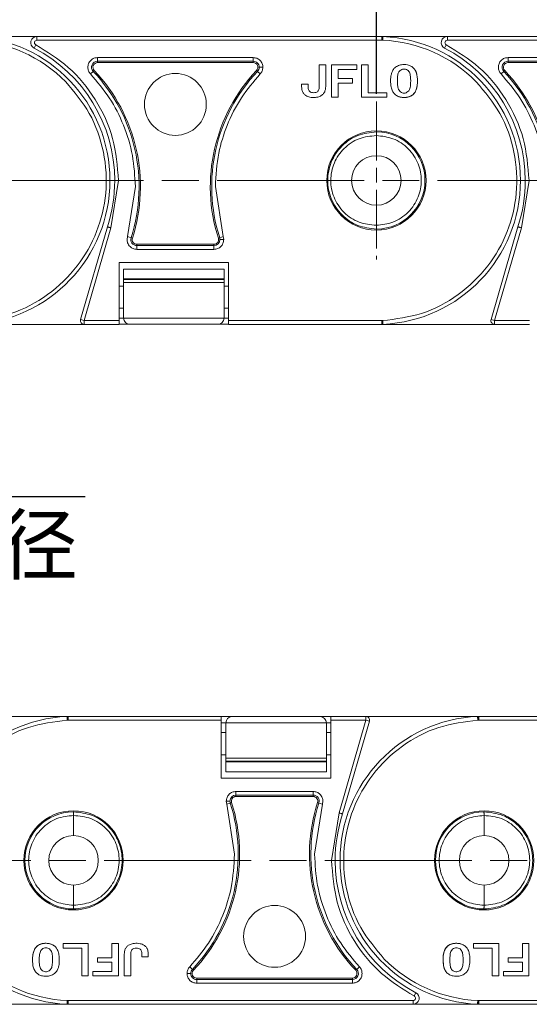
# Model space of a CAD drawing. Header units: millimetres. Extents: x 2978 to 3606, y -417 to 23.
# Tile 5 of 28: x 3209 to 3250, y -225 to -145. Entities that reach past the tile are written whole.
import ezdxf

# ---------------------------------------------------------------- set-up
doc = ezdxf.new("R2010")
doc.units = ezdxf.units.MM
doc.linetypes.add('ACAD_ISO08W100', pattern=[36, 24, -3, 6, -3])
doc.linetypes.add('CENTER', pattern=[0.6, 0.375, -0.075, 0.075, -0.075])
doc.layers.add('中心线', color=1, linetype='CENTER', lineweight=25)
doc.styles.add('18', font='仿宋_GB2312.ttf', dxfattribs={"height": 20})
doc.styles.get("Standard").update_dxf_attribs({"font": '仿宋_GB2312.ttf', "width": 0.8})
doc.dimstyles.new('ISO-10', dxfattribs={"dimtxt": 4, "dimasz": 2.5, "dimexe": 2, "dimexo": 0.625, "dimgap": 1.5, "dimtad": 1, "dimtoh": 1, "dimdsep": 46, "dimtxsty": 'Standard', "dimcen": 2.5, "dimadec": 0, "dimazin": 0, "dimtfac": 1, "dimtmove": 0, "dimatfit": 3, "dimfxl": 0, "dimarcsym": 0})
doc.dimstyles.new('副本 ISO-25.1', dxfattribs={"dimtxt": 6, "dimasz": 5, "dimexe": 3.5, "dimexo": 0.625, "dimgap": 1.5, "dimtad": 1, "dimdsep": 46, "dimtxsty": 'Standard', "dimcen": 2.5, "dimadec": 0, "dimazin": 0, "dimtfac": 1, "dimtmove": 0, "dimatfit": 3, "dimfxl": 0, "dimarcsym": 0})

# ---------------------------------------------------------------- blocks, each defined once
blk = doc.blocks.new('*D201')
at = {"color": 0, "lineweight": -2}
for p, q in [((3237.815, -150.794), (3237.815, -127.597)), ((3271.315, -150.794), (3271.315, -127.597)), ((3242.815, -131.097), (3266.315, -131.097))]:
    blk.add_line(p, q, dxfattribs=at)
at = {"color": 0, "lineweight": 9}
for points in [[(3242.815, -130.263), (3242.815, -131.93), (3237.815, -131.097)], [(3266.315, -130.263), (3266.315, -131.93), (3271.315, -131.097)]]:
    blk.add_solid(points, dxfattribs=at)
at = {"layer": 'Defpoints', "color": 0, "lineweight": 9}
for p in [(3271.315, -131.097), (3237.815, -151.419), (3271.315, -151.419)]:
    blk.add_point(p, dxfattribs=at)
at = {"color": 0, "lineweight": 9, "insert": (3254.565, -126.597), "char_height": 6, "attachment_point": 5}
blk.add_mtext('33.5', dxfattribs=at)

msp = doc.modelspace()

# ---------------------------------------------------------------- linework, layer by layer
at = {"color": 7, "linetype": 'Continuous', "lineweight": 15}
for p, q in [((3210.112, -146.11), (3204.754, -146.11)), ((3210.112, -146.11), (3210.112, -146.413)), ((3238.254, -146.11), (3210.112, -146.11)), ((3243.612, -146.11), (3238.254, -146.11)), ((3238.259, -146.131), (3238.254, -146.11)), ((3238.259, -146.413), (3238.259, -146.131)), ((3238.271, -146.11), (3238.347, -146.113)), ((3243.612, -146.11), (3243.612, -146.413)), ((3271.754, -146.11), (3243.612, -146.11)), ((3209.882, -147.058), (3210.021, -146.789)), ((3210.112, -146.413), (3238.259, -146.413)), ((3238.259, -146.413), (3238.333, -146.413)), ((3243.382, -147.058), (3243.521, -146.789)), ((3243.612, -146.413), (3271.759, -146.413)), ((3215.065, -147.831), (3227.761, -147.831)), ((3215.065, -147.831), (3215.065, -148.133)), ((3227.761, -147.831), (3227.761, -148.133)), ((3248.565, -147.831), (3261.261, -147.831)), ((3248.565, -147.831), (3248.565, -148.133)), ((3215.065, -148.133), (3227.761, -148.133)), ((3215.065, -148.133), (3215.065, -148.245)), ((3215.065, -148.245), (3227.761, -148.245)), ((3227.761, -148.245), (3227.761, -148.133)), ((3233.678, -148.434), (3233.147, -148.434)), ((3234.156, -148.434), (3234.156, -151.06)), ((3236.23, -148.434), (3234.156, -148.434)), ((3236.23, -148.434), (3236.23, -148.794)), ((3236.614, -148.434), (3236.614, -151.06)), ((3237.146, -148.434), (3236.614, -148.434)), ((3237.146, -150.7), (3237.146, -148.434)), ((3248.565, -148.133), (3261.261, -148.133)), ((3248.565, -148.133), (3248.565, -148.245)), ((3248.565, -148.245), (3261.261, -148.245)), ((3214.489, -149.168), (3214.709, -148.96)), ((3214.79, -148.883), (3214.709, -148.96)), ((3228.117, -148.96), (3228.036, -148.883)), ((3228.337, -149.168), (3228.117, -148.96)), ((3236.23, -148.794), (3234.688, -148.794)), ((3234.688, -148.794), (3234.688, -149.552)), ((3247.989, -149.168), (3248.209, -148.96)), ((3248.29, -148.883), (3248.209, -148.96)), ((3232.249, -149.999), (3231.717, -149.999)), ((3234.688, -149.552), (3235.854, -149.552)), ((3234.688, -151.06), (3234.688, -149.912)), ((3234.688, -149.912), (3235.854, -149.912)), ((3235.854, -149.552), (3235.854, -149.912)), ((3234.156, -151.06), (3234.688, -151.06)), ((3236.614, -151.06), (3238.669, -151.06)), ((3238.669, -150.7), (3237.146, -150.7)), ((3238.669, -151.06), (3238.669, -150.7)), ((3237.847, -153.893), (3237.815, -153.893)), ((3237.815, -154.196), (3237.815, -155.839)), ((3216.77, -157.86), (3216.151, -161.737)), ((3250.27, -157.86), (3249.651, -161.737)), ((3217.509, -162.449), (3218.148, -158.363)), ((3224.677, -158.363), (3225.317, -162.449)), ((3237.815, -159.88), (3237.815, -161.523)), ((3215.862, -161.647), (3213.675, -169.222)), ((3216.151, -161.737), (3213.966, -169.306)), ((3237.815, -161.826), (3237.847, -161.826)), ((3249.362, -161.647), (3247.175, -169.222)), ((3249.651, -161.737), (3247.466, -169.306)), ((3217.471, -162.691), (3217.509, -162.449)), ((3217.509, -162.449), (3217.797, -162.541)), ((3217.797, -162.541), (3217.904, -162.576)), ((3218.264, -163.069), (3218.264, -163.181)), ((3224.562, -163.069), (3218.264, -163.069)), ((3224.562, -163.181), (3224.562, -163.069)), ((3224.922, -162.576), (3225.029, -162.541)), ((3225.029, -162.541), (3225.317, -162.449)), ((3225.317, -162.449), (3225.355, -162.691)), ((3224.562, -163.181), (3218.264, -163.181)), ((3218.264, -163.484), (3218.264, -163.181)), ((3224.562, -163.484), (3218.264, -163.484)), ((3224.562, -163.484), (3224.562, -163.181)), ((3216.817, -169.306), (3216.817, -164.558)), ((3216.817, -164.558), (3225.758, -164.558)), ((3225.758, -164.558), (3225.758, -169.306)), ((3225.388, -165.092), (3217.188, -165.092)), ((3217.188, -165.092), (3217.188, -165.891)), ((3225.388, -165.891), (3225.388, -165.092)), ((3217.188, -165.891), (3225.388, -165.891)), ((3217.188, -165.953), (3217.188, -165.891)), ((3225.388, -165.953), (3217.188, -165.953)), ((3217.188, -166.203), (3217.188, -165.953)), ((3217.188, -166.203), (3225.388, -166.203)), ((3217.188, -169.092), (3217.188, -166.203)), ((3225.388, -165.891), (3225.388, -165.953)), ((3225.388, -166.203), (3225.388, -165.953)), ((3225.388, -166.203), (3225.388, -169.092)), ((3217.188, -166.477), (3216.817, -166.477)), ((3225.758, -166.477), (3225.388, -166.477)), ((3216.817, -168.296), (3217.188, -168.296)), ((3225.388, -168.296), (3225.758, -168.296)), ((3213.675, -169.222), (3213.966, -169.306)), ((3213.966, -169.306), (3216.817, -169.306)), ((3213.966, -169.306), (3213.966, -169.609)), ((3217.188, -169.092), (3216.817, -169.092)), ((3216.817, -169.609), (3216.817, -169.306)), ((3225.388, -169.092), (3217.188, -169.092)), ((3225.758, -169.092), (3225.388, -169.092)), ((3225.758, -169.306), (3238.259, -169.306)), ((3225.758, -169.306), (3225.758, -169.609)), ((3238.259, -169.306), (3238.333, -169.306)), ((3238.259, -169.306), (3238.259, -169.588)), ((3247.175, -169.222), (3247.466, -169.306)), ((3247.466, -169.306), (3250.317, -169.306)), ((3247.466, -169.306), (3247.466, -169.609)), ((3204.762, -169.609), (3213.966, -169.609)), ((3213.966, -169.609), (3216.817, -169.609)), ((3216.817, -169.592), (3217.688, -169.592)), ((3217.688, -169.592), (3224.888, -169.592)), ((3224.888, -169.592), (3225.758, -169.592)), ((3225.758, -169.609), (3238.262, -169.609)), ((3238.347, -169.606), (3238.262, -169.609)), ((3238.262, -169.609), (3247.466, -169.609)), ((3247.466, -169.609), (3250.317, -169.609)), ((3212.659, -201.609), (3203.455, -201.609)), ((3212.574, -201.613), (3212.659, -201.609)), ((3225.163, -201.609), (3212.659, -201.609)), ((3212.662, -201.912), (3212.662, -201.63)), ((3225.163, -201.912), (3225.163, -201.609)), ((3226.033, -201.627), (3225.163, -201.627)), ((3233.233, -201.627), (3226.033, -201.627)), ((3234.104, -201.627), (3233.233, -201.627)), ((3236.955, -201.609), (3234.104, -201.609)), ((3234.104, -201.609), (3234.104, -201.912)), ((3236.955, -201.912), (3236.955, -201.609)), ((3246.159, -201.609), (3236.955, -201.609)), ((3246.074, -201.613), (3246.159, -201.609)), ((3258.663, -201.609), (3246.159, -201.609)), ((3246.162, -201.912), (3246.162, -201.63)), ((3212.662, -201.912), (3212.588, -201.912)), ((3225.163, -201.912), (3212.662, -201.912)), ((3225.163, -206.661), (3225.163, -201.912)), ((3225.163, -202.127), (3225.533, -202.127)), ((3225.533, -202.127), (3233.733, -202.127)), ((3225.533, -205.015), (3225.533, -202.127)), ((3233.733, -202.127), (3233.733, -205.015)), ((3233.733, -202.127), (3234.104, -202.127)), ((3234.104, -201.912), (3234.104, -206.661)), ((3236.955, -201.912), (3234.104, -201.912)), ((3234.77, -209.482), (3236.955, -201.912)), ((3235.06, -209.571), (3237.246, -201.996)), ((3237.246, -201.996), (3236.955, -201.912)), ((3246.162, -201.912), (3246.088, -201.912)), ((3258.663, -201.912), (3246.162, -201.912)), ((3225.533, -202.922), (3225.163, -202.922)), ((3234.104, -202.922), (3233.733, -202.922)), ((3225.163, -204.741), (3225.533, -204.741)), ((3233.733, -204.741), (3234.104, -204.741)), ((3233.733, -205.015), (3225.533, -205.015)), ((3225.533, -205.015), (3225.533, -205.265)), ((3225.533, -205.265), (3233.733, -205.265)), ((3225.533, -205.328), (3225.533, -205.265)), ((3233.733, -205.328), (3225.533, -205.328)), ((3225.533, -205.328), (3225.533, -206.127)), ((3233.733, -205.015), (3233.733, -205.265)), ((3233.733, -205.265), (3233.733, -205.328)), ((3233.733, -206.127), (3233.733, -205.328)), ((3225.533, -206.127), (3233.733, -206.127)), ((3234.104, -206.661), (3225.163, -206.661)), ((3226.359, -207.735), (3232.657, -207.735)), ((3226.359, -207.735), (3226.359, -208.037)), ((3226.359, -208.037), (3232.657, -208.037)), ((3226.359, -208.037), (3226.359, -208.149)), ((3226.359, -208.149), (3232.657, -208.149)), ((3232.657, -207.735), (3232.657, -208.037)), ((3232.657, -208.149), (3232.657, -208.037)), ((3225.604, -208.77), (3225.566, -208.527)), ((3225.893, -208.677), (3225.604, -208.77)), ((3226.244, -212.856), (3225.604, -208.77)), ((3225.999, -208.643), (3225.893, -208.677)), ((3233.412, -208.77), (3232.773, -212.856)), ((3233.124, -208.677), (3233.017, -208.643)), ((3233.412, -208.77), (3233.124, -208.677)), ((3233.45, -208.527), (3233.412, -208.77)), ((3213.106, -209.392), (3213.074, -209.392)), ((3213.106, -211.338), (3213.106, -209.695)), ((3234.151, -213.359), (3234.77, -209.482)), ((3246.606, -209.392), (3246.574, -209.392)), ((3246.606, -211.338), (3246.606, -209.695)), ((3213.106, -217.022), (3213.106, -215.379)), ((3246.606, -217.022), (3246.606, -215.379)), ((3213.074, -217.325), (3213.106, -217.326)), ((3246.574, -217.325), (3246.606, -217.326)), ((3212.252, -220.158), (3212.252, -220.519)), ((3214.307, -220.158), (3212.252, -220.158)), ((3214.307, -222.785), (3214.307, -220.158)), ((3216.765, -220.158), (3216.233, -220.158)), ((3216.233, -220.158), (3216.233, -221.306)), ((3216.765, -222.785), (3216.765, -220.158)), ((3245.752, -220.158), (3245.752, -220.519)), ((3247.807, -220.158), (3245.752, -220.158)), ((3247.807, -222.785), (3247.807, -220.158)), ((3250.265, -220.158), (3249.733, -220.158)), ((3249.733, -220.158), (3249.733, -221.306)), ((3250.265, -222.785), (3250.265, -220.158)), ((3212.252, -220.519), (3213.775, -220.519)), ((3213.775, -220.519), (3213.775, -222.785)), ((3245.752, -220.519), (3247.275, -220.519)), ((3247.275, -220.519), (3247.275, -222.785)), ((3215.067, -221.667), (3215.067, -221.306)), ((3216.233, -221.306), (3215.067, -221.306)), ((3216.233, -221.667), (3215.067, -221.667)), ((3216.233, -222.424), (3216.233, -221.667)), ((3218.672, -221.22), (3219.204, -221.22)), ((3248.567, -221.667), (3248.567, -221.306)), ((3249.733, -221.306), (3248.567, -221.306)), ((3249.733, -221.667), (3248.567, -221.667)), ((3249.733, -222.424), (3249.733, -221.667)), ((3214.691, -222.785), (3214.691, -222.424)), ((3214.691, -222.424), (3216.233, -222.424)), ((3222.584, -222.05), (3222.804, -222.258)), ((3222.804, -222.258), (3222.885, -222.335)), ((3236.131, -222.335), (3236.213, -222.258)), ((3236.432, -222.05), (3236.213, -222.258)), ((3248.191, -222.785), (3248.191, -222.424)), ((3248.191, -222.424), (3249.733, -222.424)), ((3213.775, -222.785), (3214.307, -222.785)), ((3214.691, -222.785), (3216.765, -222.785)), ((3217.243, -222.785), (3217.774, -222.785)), ((3223.16, -222.973), (3223.16, -223.085)), ((3235.857, -222.973), (3223.16, -222.973)), ((3223.16, -223.388), (3223.16, -223.085)), ((3235.857, -223.085), (3223.16, -223.085)), ((3235.857, -223.388), (3223.16, -223.388)), ((3235.857, -223.085), (3235.857, -222.973)), ((3235.857, -223.388), (3235.857, -223.085)), ((3247.275, -222.785), (3247.807, -222.785)), ((3248.191, -222.785), (3250.265, -222.785)), ((3241.039, -224.16), (3240.9, -224.43)), ((3212.662, -224.805), (3212.588, -224.805)), ((3212.662, -224.805), (3212.662, -225.087)), ((3240.809, -224.805), (3212.662, -224.805)), ((3240.809, -225.109), (3240.809, -224.805)), ((3246.162, -224.805), (3246.088, -224.805)), ((3246.162, -224.805), (3246.162, -225.087)), ((3274.309, -224.805), (3246.162, -224.805)), ((3207.309, -225.109), (3212.668, -225.109)), ((3212.65, -225.108), (3212.574, -225.105)), ((3212.662, -225.087), (3212.668, -225.109)), ((3212.668, -225.109), (3240.809, -225.109)), ((3240.809, -225.109), (3246.168, -225.109)), ((3246.15, -225.108), (3246.074, -225.105)), ((3246.162, -225.087), (3246.168, -225.109)), ((3246.168, -225.109), (3274.309, -225.109))]:
    msp.add_line(p, q, dxfattribs=at)
for centre, radius in [((3221.413, -151.654), 2.526), ((3237.815, -157.86), 4.05), ((3213.106, -213.359), 4.05), ((3246.606, -213.359), 4.05), ((3229.508, -219.564), 2.526)]:
    msp.add_circle(centre, radius, dxfattribs=at)
for centre, radius, start, end in [((3204.315, -157.86), 11.758, 272.59128, 87.40872), ((3210.112, -146.612), 0.502, 90, 242.73396), ((3238.298, -146.137), 0.039, 138.95346, 171.9603), ((3237.815, -157.86), 11.758, 272.59128, 87.40872), ((3243.612, -146.612), 0.502, 90, 242.73396), ((3204.315, -157.86), 11.458, 44.65735, 87.40885), ((3204.315, -157.86), 12.152, 0, 62.73396), ((3210.112, -146.612), 0.199, 90, 242.73396), ((3237.815, -157.86), 11.458, 44.65735, 87.40885), ((3237.815, -157.86), 12.152, 0, 62.73396), ((3243.612, -146.612), 0.199, 90, 242.73396), ((3215.065, -148.624), 0.49, 90, 223.40902), ((3215.065, -148.624), 0.378, 90, 223.40902), ((3227.761, -148.624), 0.49, 359.99995, 90), ((3227.761, -148.624), 0.378, 316.59098, 90), ((3227.761, -148.624), 0.49, 316.59098, 359.99995), ((3248.565, -148.624), 0.49, 90, 223.40902), ((3248.565, -148.624), 0.378, 90, 223.40902), ((3204.769, -158.363), 13.682, 342.21702, 43.40902), ((3204.769, -158.363), 13.794, 342.21702, 43.40902), ((3238.057, -158.363), 13.794, 136.59098, 197.78298), ((3238.057, -158.363), 13.682, 136.59098, 197.78298), ((3238.269, -158.363), 13.682, 342.21702, 43.40902), ((3238.269, -158.363), 13.794, 342.21702, 43.40902), ((3237.815, -157.86), 3.967, 270.45642, 89.54358), ((3237.815, -157.86), 2.021, 90, 270), ((3237.815, -157.86), 2.021, 270, 90), ((3204.315, -157.86), 12.152, 341.83764, 0), ((3237.815, -157.86), 12.152, 341.83764, 0), ((3218.264, -162.691), 0.49, 162.21702, 270), ((3218.264, -162.691), 0.378, 162.21702, 270), ((3224.562, -162.691), 0.378, 270, 17.78298), ((3224.562, -162.691), 0.49, 270, 359.99999), ((3224.562, -162.691), 0.49, 359.99999, 17.78298), ((3213.966, -169.306), 0.303, 163.89727, 270), ((3217.688, -169.092), 0.5, 180, 270), ((3224.888, -169.092), 0.5, 270, 360), ((3247.466, -169.306), 0.303, 163.89727, 270), ((3213.106, -213.359), 11.758, 92.59128, 267.40872), ((3226.033, -202.127), 0.5, 90, 180), ((3233.233, -202.127), 0.5, 0, 90), ((3246.606, -213.359), 11.758, 92.59128, 267.40872), ((3236.955, -201.912), 0.303, 343.89727, 90), ((3226.359, -208.527), 0.49, 90, 179.99999), ((3226.359, -208.527), 0.378, 90, 197.78298), ((3232.657, -208.527), 0.49, 342.21702, 90), ((3232.657, -208.527), 0.378, 342.21702, 90), ((3212.864, -212.856), 13.682, 316.59098, 17.78298), ((3212.864, -212.856), 13.794, 316.59098, 17.78298), ((3226.359, -208.527), 0.49, 179.99999, 197.78298), ((3246.152, -212.856), 13.794, 162.21702, 223.40902), ((3246.152, -212.856), 13.682, 162.21702, 223.40902), ((3213.106, -213.359), 3.967, 90.45642, 269.54358), ((3246.606, -213.359), 12.152, 161.83764, 180), ((3246.606, -213.359), 3.967, 90.45642, 269.54358), ((3213.106, -213.359), 2.021, 90, 270), ((3213.106, -213.359), 2.021, 270, 90), ((3246.606, -213.359), 2.021, 90, 270), ((3246.606, -213.359), 2.021, 270, 90), ((3246.606, -213.359), 12.152, 180, 242.73396), ((3213.106, -213.359), 11.458, 224.65735, 267.40885), ((3246.606, -213.359), 11.458, 224.65735, 267.40885), ((3223.16, -222.595), 0.49, 136.59098, 179.99995), ((3223.16, -222.595), 0.49, 179.99995, 270), ((3223.16, -222.595), 0.378, 136.59098, 270), ((3235.857, -222.595), 0.49, 270, 43.40902), ((3235.857, -222.595), 0.378, 270, 43.40902), ((3240.809, -224.606), 0.502, 270, 62.73396), ((3240.809, -224.606), 0.199, 270, 62.73396), ((3212.623, -225.082), 0.039, 318.95346, 351.9603), ((3246.123, -225.082), 0.039, 318.95346, 351.9603)]:
    msp.add_arc(centre, radius, start, end, dxfattribs=at)
for points, knots in [([(3238.333, -146.413), (3238.326, -146.384), (3238.311, -146.324), (3238.289, -146.243), (3238.27, -146.173), (3238.263, -146.145), (3238.259, -146.131)], [0, 0, 0, 0, 0.244694, 0.499967, 0.74569, 1, 1, 1, 1]), ([(3238.333, -146.413), (3238.335, -146.375), (3238.338, -146.318), (3238.341, -146.248), (3238.343, -146.2), (3238.345, -146.161), (3238.347, -146.124), (3238.347, -146.117), (3238.347, -146.113)], [0, 0, 0, 0, 0.239412, 0.368304, 0.499941, 0.631586, 0.760503, 1, 1, 1, 1]), ([(3210.021, -146.789), (3210.945, -147.357), (3212.845, -148.524), (3215.006, -151.196), (3216.491, -154.381), (3216.677, -156.706), (3216.77, -157.86)], [0, 0, 0, 0, 0.237855, 0.488911, 0.746343, 1, 1, 1, 1]), ([(3243.521, -146.789), (3244.445, -147.357), (3246.345, -148.524), (3248.506, -151.196), (3249.991, -154.381), (3250.177, -156.706), (3250.27, -157.86)], [0, 0, 0, 0, 0.237855, 0.488911, 0.746343, 1, 1, 1, 1]), ([(3214.272, -148.624), (3214.282, -148.524), (3214.299, -148.37), (3214.398, -148.185), (3214.5, -148.059), (3214.626, -147.957), (3214.811, -147.858), (3214.965, -147.841), (3215.065, -147.831)], [0, 0, 0, 0, 0.239443, 0.369505, 0.5, 0.630063, 0.760557, 1, 1, 1, 1]), ([(3227.761, -147.831), (3227.865, -147.842), (3228.073, -147.866), (3228.338, -148.049), (3228.483, -148.27), (3228.546, -148.469), (3228.552, -148.572), (3228.554, -148.624)], [0, 0, 0, 0, 0.2490071, 0.5005195, 0.7501587, 0.8759204, 1, 1, 1, 1]), ([(3247.772, -148.624), (3247.782, -148.524), (3247.799, -148.37), (3247.898, -148.185), (3248, -148.059), (3248.126, -147.957), (3248.311, -147.858), (3248.465, -147.841), (3248.565, -147.831)], [0, 0, 0, 0, 0.239443, 0.369505, 0.5, 0.630063, 0.760557, 1, 1, 1, 1]), ([(3228.554, -148.624), (3228.513, -148.624), (3228.426, -148.624), (3228.327, -148.624), (3228.266, -148.624), (3228.256, -148.624), (3228.251, -148.624)], [0, 0, 0, 0, 0.270872, 0.562222, 0.789066, 1, 1, 1, 1]), ([(3228.554, -148.624), (3228.544, -148.725), (3228.525, -148.928), (3228.399, -149.088), (3228.337, -149.168)], [0, 0, 0, 0, 0.502524, 1, 1, 1, 1]), ([(3231.717, -149.999), (3231.715, -150.1), (3231.71, -150.303), (3231.76, -150.58), (3231.889, -150.799), (3232.096, -150.962), (3232.419, -151.089), (3232.816, -151.104), (3233.177, -151.025), (3233.425, -150.877), (3233.587, -150.676), (3233.663, -150.443), (3233.682, -150.203), (3233.676, -149.903), (3233.68, -149.313), (3233.679, -148.798), (3233.678, -148.434)], [0, 0, 0, 0, 0.060966, 0.122555, 0.166943, 0.211374, 0.27887, 0.373201, 0.446631, 0.499185, 0.54401, 0.599254, 0.643956, 0.689261, 0.779896, 1, 1, 1, 1]), ([(3233.147, -148.434), (3233.147, -148.535), (3233.148, -149.04), (3233.136, -149.657), (3233.155, -150.224), (3233.126, -150.425), (3233.079, -150.542), (3232.996, -150.626), (3232.862, -150.687), (3232.696, -150.706), (3232.514, -150.689), (3232.422, -150.629), (3232.376, -150.599)], [0, 0, 0, 0, 0.10516, 0.525798, 0.642954, 0.69438, 0.736747, 0.770674, 0.814759, 0.886948, 0.943322, 1, 1, 1, 1]), ([(3240.879, -148.715), (3240.803, -148.647), (3240.65, -148.509), (3240.293, -148.399), (3239.907, -148.391), (3239.52, -148.502), (3239.243, -148.711), (3239.09, -148.979), (3239.017, -149.239), (3238.978, -149.526), (3238.972, -149.86), (3239.009, -150.231), (3239.102, -150.552), (3239.225, -150.711), (3239.272, -150.772)], [0, 0, 0, 0, 0.077118, 0.154064, 0.277592, 0.365915, 0.454804, 0.533143, 0.595307, 0.659002, 0.75277, 0.848192, 0.942337, 1, 1, 1, 1]), ([(3218.148, -158.363), (3218.101, -157.508), (3218.007, -155.797), (3217.248, -153.344), (3216.108, -151.074), (3215.026, -149.801), (3214.489, -149.168)], [0, 0, 0, 0, 0.252852, 0.506156, 0.754853, 1, 1, 1, 1]), ([(3228.337, -149.168), (3227.802, -149.798), (3226.713, -151.079), (3225.604, -153.293), (3224.831, -155.741), (3224.731, -157.443), (3224.677, -158.363)], [0, 0, 0, 0, 0.244254, 0.496621, 0.728157, 1, 1, 1, 1]), ([(3239.272, -150.772), (3239.348, -150.841), (3239.502, -150.979), (3239.857, -151.093), (3240.237, -151.103), (3240.615, -150.999), (3240.885, -150.797), (3241.04, -150.539), (3241.116, -150.285), (3241.161, -149.998), (3241.171, -149.657), (3241.138, -149.276), (3241.051, -148.945), (3240.927, -148.78), (3240.879, -148.715)], [0, 0, 0, 0, 0.077726, 0.155352, 0.276594, 0.36227, 0.448522, 0.525591, 0.586453, 0.64883, 0.745829, 0.844558, 0.939133, 1, 1, 1, 1]), ([(3240.879, -148.715), (3240.933, -148.789), (3241.075, -148.984), (3241.187, -149.551), (3241.182, -150.147), (3240.985, -150.665), (3240.764, -150.904), (3240.452, -151.061), (3240.075, -151.108), (3239.69, -151.058), (3239.418, -150.917), (3239.307, -150.807), (3239.272, -150.772)], [0, 0, 0, 0, 0.068925, 0.181835, 0.429589, 0.512717, 0.596699, 0.671038, 0.773392, 0.880953, 0.962175, 1, 1, 1, 1]), ([(3239.694, -148.945), (3239.671, -148.977), (3239.588, -149.095), (3239.522, -149.488), (3239.52, -149.948), (3239.58, -150.374), (3239.711, -150.575), (3239.846, -150.678), (3240.001, -150.732), (3240.163, -150.732), (3240.327, -150.673), (3240.41, -150.588), (3240.455, -150.541)], [0, 0, 0, 0, 0.047136, 0.170596, 0.457333, 0.600622, 0.668644, 0.736207, 0.798456, 0.860666, 0.924302, 1, 1, 1, 1]), ([(3240.455, -150.541), (3240.478, -150.506), (3240.567, -150.369), (3240.619, -149.961), (3240.62, -149.495), (3240.557, -149.076), (3240.418, -148.894), (3240.281, -148.798), (3240.12, -148.757), (3239.953, -148.771), (3239.806, -148.836), (3239.73, -148.91), (3239.694, -148.945)], [0, 0, 0, 0, 0.049968, 0.193018, 0.475404, 0.617015, 0.680621, 0.743737, 0.81298, 0.874323, 0.941059, 1, 1, 1, 1]), ([(3251.648, -158.363), (3251.601, -157.508), (3251.507, -155.797), (3250.748, -153.344), (3249.608, -151.074), (3248.526, -149.801), (3247.989, -149.168)], [0, 0, 0, 0, 0.252852, 0.506156, 0.754853, 1, 1, 1, 1]), ([(3204.833, -169.306), (3205.905, -169.169), (3208.095, -168.889), (3211.083, -167.299), (3213.5, -164.977), (3215.127, -162.091), (3215.891, -158.868), (3215.693, -155.522), (3214.578, -152.327), (3213.16, -150.634), (3212.466, -149.806)], [0, 0, 0, 0, 0.122369, 0.25, 0.377631, 0.5, 0.622369, 0.75, 0.877631, 1, 1, 1, 1]), ([(3232.376, -150.599), (3232.357, -150.581), (3232.311, -150.538), (3232.259, -150.417), (3232.245, -150.23), (3232.247, -150.082), (3232.249, -149.999)], [0, 0, 0, 0, 0.120772, 0.299416, 0.603738, 1, 1, 1, 1]), ([(3238.333, -169.306), (3239.405, -169.169), (3241.595, -168.889), (3244.583, -167.299), (3247, -164.977), (3248.627, -162.091), (3249.391, -158.868), (3249.193, -155.522), (3248.078, -152.327), (3246.66, -150.634), (3245.966, -149.806)], [0, 0, 0, 0, 0.122369, 0.25, 0.377631, 0.5, 0.622369, 0.75, 0.877631, 1, 1, 1, 1]), ([(3237.815, -161.826), (3237.3, -161.768), (3236.27, -161.652), (3235.158, -160.883), (3234.488, -160.069), (3234, -159.143), (3233.749, -157.859), (3234.001, -156.575), (3234.489, -155.649), (3235.159, -154.835), (3236.272, -154.067), (3237.301, -153.951), (3237.815, -153.893)], [0, 0, 0, 0, 0.124895, 0.249768, 0.315264, 0.378872, 0.500087, 0.621291, 0.684901, 0.750407, 0.875279, 1, 1, 1, 1]), ([(3237.815, -161.523), (3237.334, -161.476), (3236.368, -161.38), (3235.309, -160.663), (3234.681, -159.896), (3234.232, -159.034), (3234.046, -158.077), (3234.144, -157.124), (3234.43, -156.199), (3235.125, -155.18), (3236.362, -154.34), (3237.334, -154.244), (3237.815, -154.196)], [0, 0, 0, 0, 0.125188, 0.250856, 0.319613, 0.380838, 0.50002, 0.563142, 0.625674, 0.747351, 0.875025, 1, 1, 1, 1]), ([(3237.847, -153.893), (3237.845, -153.894), (3237.841, -153.896), (3237.834, -153.92), (3237.828, -153.96), (3237.822, -154.016), (3237.817, -154.093), (3237.816, -154.162), (3237.815, -154.196)], [0, 0, 0, 0, 0.117799, 0.292406, 0.452272, 0.572429, 0.783057, 1, 1, 1, 1]), ([(3237.815, -154.196), (3238.278, -154.245), (3238.988, -154.321), (3239.843, -154.78), (3240.428, -155.254), (3240.903, -155.841), (3241.344, -156.693), (3241.567, -157.86), (3241.344, -159.026), (3240.903, -159.878), (3240.428, -160.465), (3239.843, -160.939), (3238.988, -161.398), (3238.278, -161.474), (3237.815, -161.523)], [0, 0, 0, 0, 0.120094, 0.184653, 0.250509, 0.316292, 0.380636, 0.5, 0.619364, 0.683708, 0.749491, 0.815347, 0.879906, 1, 1, 1, 1]), ([(3216.77, -157.86), (3216.727, -157.86), (3216.638, -157.86), (3216.536, -157.86), (3216.477, -157.86), (3216.47, -157.86), (3216.467, -157.86)], [0, 0, 0, 0, 0.270259, 0.562427, 0.789735, 1, 1, 1, 1]), ([(3250.27, -157.86), (3250.227, -157.86), (3250.138, -157.86), (3250.036, -157.86), (3249.977, -157.86), (3249.97, -157.86), (3249.967, -157.86)], [0, 0, 0, 0, 0.270259, 0.562427, 0.789735, 1, 1, 1, 1]), ([(3237.815, -161.523), (3237.816, -161.556), (3237.817, -161.61), (3237.822, -161.683), (3237.825, -161.735), (3237.83, -161.777), (3237.836, -161.809), (3237.842, -161.824), (3237.846, -161.826), (3237.847, -161.826)], [0, 0, 0, 0, 0.204049, 0.340626, 0.499474, 0.615725, 0.75984, 0.920238, 1, 1, 1, 1]), ([(3215.862, -161.647), (3215.864, -161.648), (3215.87, -161.65), (3215.913, -161.663), (3215.966, -161.68), (3216.019, -161.696), (3216.082, -161.715), (3216.128, -161.729), (3216.151, -161.737)], [0, 0, 0, 0, 0.197231, 0.429158, 0.558746, 0.697086, 0.844173, 1, 1, 1, 1]), ([(3249.362, -161.647), (3249.364, -161.648), (3249.37, -161.65), (3249.413, -161.663), (3249.466, -161.68), (3249.519, -161.696), (3249.582, -161.715), (3249.628, -161.729), (3249.651, -161.737)], [0, 0, 0, 0, 0.197231, 0.429158, 0.558746, 0.697086, 0.844173, 1, 1, 1, 1]), ([(3218.264, -163.484), (3218.16, -163.472), (3217.958, -163.449), (3217.734, -163.297), (3217.595, -163.129), (3217.496, -162.937), (3217.48, -162.784), (3217.471, -162.691)], [0, 0, 0, 0, 0.249471, 0.485923, 0.631324, 0.776361, 1, 1, 1, 1]), ([(3225.355, -162.691), (3225.343, -162.795), (3225.319, -163.003), (3225.135, -163.265), (3224.873, -163.448), (3224.666, -163.472), (3224.562, -163.484)], [0, 0, 0, 0, 0.250177, 0.500521, 0.750628, 1, 1, 1, 1]), ([(3225.355, -162.691), (3225.313, -162.691), (3225.227, -162.691), (3225.127, -162.691), (3225.066, -162.691), (3225.057, -162.691), (3225.052, -162.691)], [0, 0, 0, 0, 0.270897, 0.562244, 0.789076, 1, 1, 1, 1]), ([(3238.259, -169.588), (3238.262, -169.578), (3238.267, -169.56), (3238.28, -169.511), (3238.296, -169.452), (3238.315, -169.379), (3238.327, -169.33), (3238.333, -169.306)], [0, 0, 0, 0, 0.200957, 0.349358, 0.590717, 0.801155, 1, 1, 1, 1]), ([(3238.262, -169.609), (3238.263, -169.609), (3238.265, -169.607), (3238.262, -169.595), (3238.259, -169.588)], [0, 0, 0, 0, 0.417545, 1, 1, 1, 1]), ([(3212.662, -201.63), (3212.659, -201.641), (3212.654, -201.659), (3212.641, -201.708), (3212.626, -201.766), (3212.606, -201.84), (3212.594, -201.889), (3212.588, -201.912)], [0, 0, 0, 0, 0.200957, 0.349358, 0.590717, 0.801155, 1, 1, 1, 1]), ([(3212.659, -201.609), (3212.658, -201.61), (3212.656, -201.611), (3212.66, -201.623), (3212.662, -201.63)], [0, 0, 0, 0, 0.417545, 1, 1, 1, 1]), ([(3246.162, -201.63), (3246.159, -201.641), (3246.154, -201.659), (3246.141, -201.708), (3246.126, -201.766), (3246.106, -201.84), (3246.094, -201.889), (3246.088, -201.912)], [0, 0, 0, 0, 0.200957, 0.349358, 0.590717, 0.801155, 1, 1, 1, 1]), ([(3246.159, -201.609), (3246.158, -201.61), (3246.156, -201.611), (3246.16, -201.623), (3246.162, -201.63)], [0, 0, 0, 0, 0.417545, 1, 1, 1, 1]), ([(3212.588, -201.912), (3211.516, -202.049), (3209.326, -202.329), (3206.338, -203.919), (3203.921, -206.241), (3202.294, -209.127), (3201.53, -212.35), (3201.728, -215.696), (3202.843, -218.892), (3204.261, -220.584), (3204.955, -221.412)], [0, 0, 0, 0, 0.122369, 0.25, 0.377631, 0.5, 0.622369, 0.75, 0.877631, 1, 1, 1, 1]), ([(3246.088, -201.912), (3245.016, -202.049), (3242.826, -202.329), (3239.838, -203.919), (3237.421, -206.241), (3235.794, -209.127), (3235.03, -212.35), (3235.228, -215.696), (3236.343, -218.892), (3237.761, -220.584), (3238.455, -221.412)], [0, 0, 0, 0, 0.122369, 0.25, 0.377631, 0.5, 0.622369, 0.75, 0.877631, 1, 1, 1, 1]), ([(3225.566, -208.527), (3225.578, -208.423), (3225.602, -208.215), (3225.786, -207.953), (3226.048, -207.77), (3226.256, -207.746), (3226.359, -207.735)], [0, 0, 0, 0, 0.250177, 0.500521, 0.750628, 1, 1, 1, 1]), ([(3232.657, -207.735), (3232.761, -207.746), (3232.963, -207.77), (3233.187, -207.922), (3233.326, -208.09), (3233.425, -208.281), (3233.441, -208.435), (3233.45, -208.527)], [0, 0, 0, 0, 0.2494712, 0.4859232, 0.6313242, 0.7763613, 1, 1, 1, 1]), ([(3225.566, -208.527), (3225.608, -208.527), (3225.694, -208.527), (3225.794, -208.527), (3225.855, -208.527), (3225.864, -208.527), (3225.869, -208.527)], [0, 0, 0, 0, 0.270897, 0.562244, 0.789076, 1, 1, 1, 1]), ([(3213.106, -217.022), (3212.643, -216.973), (3211.933, -216.897), (3211.078, -216.438), (3210.493, -215.964), (3210.018, -215.377), (3209.578, -214.525), (3209.354, -213.359), (3209.578, -212.192), (3210.018, -211.34), (3210.493, -210.753), (3211.078, -210.279), (3211.933, -209.82), (3212.643, -209.745), (3213.106, -209.695)], [0, 0, 0, 0, 0.120094, 0.184653, 0.250509, 0.316292, 0.380636, 0.5, 0.619364, 0.683708, 0.749491, 0.815347, 0.879906, 1, 1, 1, 1]), ([(3213.106, -209.695), (3213.105, -209.663), (3213.104, -209.608), (3213.1, -209.536), (3213.096, -209.484), (3213.091, -209.441), (3213.085, -209.41), (3213.079, -209.394), (3213.075, -209.393), (3213.074, -209.392)], [0, 0, 0, 0, 0.204049, 0.340626, 0.499474, 0.615725, 0.75984, 0.920238, 1, 1, 1, 1]), ([(3213.106, -209.392), (3213.621, -209.45), (3214.651, -209.567), (3215.763, -210.335), (3216.433, -211.15), (3216.921, -212.076), (3217.172, -213.36), (3216.92, -214.644), (3216.432, -215.569), (3215.762, -216.384), (3214.649, -217.151), (3213.62, -217.268), (3213.106, -217.326)], [0, 0, 0, 0, 0.1248954, 0.2497679, 0.3152645, 0.3788719, 0.5000873, 0.6212912, 0.6849015, 0.7504066, 0.8752795, 1, 1, 1, 1]), ([(3213.106, -209.695), (3213.587, -209.743), (3214.553, -209.838), (3215.612, -210.556), (3216.24, -211.323), (3216.689, -212.184), (3216.875, -213.141), (3216.777, -214.094), (3216.491, -215.019), (3215.796, -216.038), (3214.559, -216.878), (3213.587, -216.975), (3213.106, -217.022)], [0, 0, 0, 0, 0.125188, 0.250856, 0.319613, 0.380838, 0.50002, 0.563142, 0.625674, 0.747351, 0.875025, 1, 1, 1, 1]), ([(3235.06, -209.571), (3235.057, -209.57), (3235.051, -209.568), (3235.008, -209.555), (3234.955, -209.539), (3234.902, -209.522), (3234.839, -209.503), (3234.794, -209.489), (3234.77, -209.482)], [0, 0, 0, 0, 0.197231, 0.429158, 0.558746, 0.697086, 0.844173, 1, 1, 1, 1]), ([(3246.606, -217.022), (3246.143, -216.973), (3245.433, -216.897), (3244.578, -216.438), (3243.993, -215.964), (3243.518, -215.377), (3243.078, -214.525), (3242.854, -213.359), (3243.078, -212.192), (3243.518, -211.34), (3243.993, -210.753), (3244.578, -210.279), (3245.433, -209.82), (3246.143, -209.745), (3246.606, -209.695)], [0, 0, 0, 0, 0.120094, 0.184653, 0.250509, 0.316292, 0.380636, 0.5, 0.619364, 0.683708, 0.749491, 0.815347, 0.879906, 1, 1, 1, 1]), ([(3246.606, -209.695), (3246.605, -209.663), (3246.604, -209.608), (3246.6, -209.536), (3246.596, -209.484), (3246.591, -209.441), (3246.585, -209.41), (3246.579, -209.394), (3246.575, -209.393), (3246.574, -209.392)], [0, 0, 0, 0, 0.204049, 0.340626, 0.499474, 0.615725, 0.75984, 0.920238, 1, 1, 1, 1]), ([(3246.606, -209.392), (3247.121, -209.45), (3248.151, -209.567), (3249.263, -210.335), (3249.933, -211.15), (3250.421, -212.076), (3250.672, -213.36), (3250.42, -214.644), (3249.932, -215.569), (3249.262, -216.384), (3248.149, -217.151), (3247.12, -217.268), (3246.606, -217.326)], [0, 0, 0, 0, 0.124895, 0.249768, 0.315264, 0.378872, 0.500087, 0.621291, 0.684901, 0.750407, 0.875279, 1, 1, 1, 1]), ([(3246.606, -209.695), (3247.087, -209.743), (3248.053, -209.838), (3249.112, -210.556), (3249.74, -211.323), (3250.189, -212.184), (3250.375, -213.141), (3250.277, -214.094), (3249.991, -215.019), (3249.296, -216.038), (3248.059, -216.878), (3247.087, -216.975), (3246.606, -217.022)], [0, 0, 0, 0, 0.1251884, 0.2508559, 0.3196134, 0.3808382, 0.5000198, 0.5631423, 0.6256744, 0.7473514, 0.8750248, 1, 1, 1, 1]), ([(3222.584, -222.05), (3223.12, -221.42), (3224.208, -220.14), (3225.317, -217.925), (3226.09, -215.477), (3226.19, -213.775), (3226.244, -212.856)], [0, 0, 0, 0, 0.244254, 0.496621, 0.728157, 1, 1, 1, 1]), ([(3232.773, -212.856), (3232.82, -213.71), (3232.914, -215.421), (3233.673, -217.874), (3234.813, -220.144), (3235.895, -221.418), (3236.432, -222.05)], [0, 0, 0, 0, 0.252852, 0.506156, 0.754853, 1, 1, 1, 1]), ([(3240.9, -224.43), (3239.976, -223.862), (3238.077, -222.694), (3235.915, -220.022), (3234.43, -216.838), (3234.244, -214.513), (3234.151, -213.359)], [0, 0, 0, 0, 0.237855, 0.488911, 0.746343, 1, 1, 1, 1]), ([(3234.151, -213.359), (3234.194, -213.359), (3234.283, -213.359), (3234.385, -213.359), (3234.444, -213.359), (3234.451, -213.359), (3234.454, -213.359)], [0, 0, 0, 0, 0.270259, 0.562427, 0.789735, 1, 1, 1, 1]), ([(3213.074, -217.325), (3213.076, -217.324), (3213.08, -217.322), (3213.087, -217.298), (3213.093, -217.258), (3213.1, -217.202), (3213.104, -217.125), (3213.105, -217.057), (3213.106, -217.022)], [0, 0, 0, 0, 0.117799, 0.292406, 0.452272, 0.572429, 0.783057, 1, 1, 1, 1]), ([(3246.574, -217.325), (3246.576, -217.324), (3246.58, -217.322), (3246.587, -217.298), (3246.593, -217.258), (3246.6, -217.202), (3246.604, -217.125), (3246.605, -217.057), (3246.606, -217.022)], [0, 0, 0, 0, 0.117799, 0.292406, 0.452272, 0.572429, 0.783057, 1, 1, 1, 1]), ([(3210.042, -222.503), (3209.988, -222.429), (3209.846, -222.234), (3209.734, -221.667), (3209.739, -221.071), (3209.936, -220.554), (3210.157, -220.314), (3210.469, -220.157), (3210.846, -220.111), (3211.231, -220.16), (3211.503, -220.301), (3211.614, -220.412), (3211.65, -220.447)], [0, 0, 0, 0, 0.068925, 0.181835, 0.429589, 0.512717, 0.596699, 0.671038, 0.773392, 0.880953, 0.962175, 1, 1, 1, 1]), ([(3211.65, -220.447), (3211.573, -220.378), (3211.419, -220.239), (3211.064, -220.125), (3210.684, -220.115), (3210.306, -220.219), (3210.036, -220.422), (3209.881, -220.68), (3209.805, -220.933), (3209.76, -221.221), (3209.75, -221.562), (3209.783, -221.942), (3209.87, -222.273), (3209.994, -222.439), (3210.042, -222.503)], [0, 0, 0, 0, 0.077726, 0.155352, 0.276594, 0.36227, 0.448522, 0.525591, 0.586453, 0.64883, 0.745829, 0.844558, 0.939133, 1, 1, 1, 1]), ([(3219.204, -221.22), (3219.206, -221.119), (3219.211, -220.916), (3219.161, -220.639), (3219.032, -220.419), (3218.825, -220.256), (3218.502, -220.129), (3218.105, -220.114), (3217.744, -220.194), (3217.496, -220.342), (3217.334, -220.542), (3217.258, -220.775), (3217.239, -221.016), (3217.245, -221.315), (3217.241, -221.905), (3217.242, -222.42), (3217.243, -222.785)], [0, 0, 0, 0, 0.060966, 0.122555, 0.166943, 0.211374, 0.27887, 0.373201, 0.446631, 0.499185, 0.54401, 0.599254, 0.643956, 0.689261, 0.779896, 1, 1, 1, 1]), ([(3243.542, -222.503), (3243.488, -222.429), (3243.346, -222.234), (3243.234, -221.667), (3243.239, -221.071), (3243.436, -220.554), (3243.657, -220.314), (3243.969, -220.157), (3244.346, -220.111), (3244.731, -220.16), (3245.003, -220.301), (3245.114, -220.412), (3245.15, -220.447)], [0, 0, 0, 0, 0.068925, 0.181835, 0.429589, 0.512717, 0.596699, 0.671038, 0.773392, 0.880953, 0.962175, 1, 1, 1, 1]), ([(3245.15, -220.447), (3245.073, -220.378), (3244.919, -220.239), (3244.564, -220.125), (3244.184, -220.115), (3243.806, -220.219), (3243.536, -220.422), (3243.381, -220.68), (3243.305, -220.933), (3243.26, -221.221), (3243.25, -221.562), (3243.283, -221.942), (3243.37, -222.273), (3243.494, -222.439), (3243.542, -222.503)], [0, 0, 0, 0, 0.077726, 0.155352, 0.276594, 0.36227, 0.448522, 0.525591, 0.586453, 0.64883, 0.745829, 0.844558, 0.939133, 1, 1, 1, 1]), ([(3210.042, -222.503), (3210.118, -222.572), (3210.271, -222.709), (3210.628, -222.82), (3211.015, -222.827), (3211.401, -222.716), (3211.678, -222.507), (3211.831, -222.24), (3211.904, -221.98), (3211.943, -221.692), (3211.949, -221.358), (3211.912, -220.987), (3211.819, -220.667), (3211.696, -220.507), (3211.65, -220.447)], [0, 0, 0, 0, 0.077118, 0.154064, 0.277592, 0.365915, 0.454804, 0.533143, 0.595307, 0.659002, 0.75277, 0.848192, 0.942337, 1, 1, 1, 1]), ([(3210.466, -220.677), (3210.443, -220.712), (3210.355, -220.849), (3210.303, -221.258), (3210.301, -221.724), (3210.364, -222.142), (3210.503, -222.325), (3210.64, -222.421), (3210.801, -222.462), (3210.968, -222.447), (3211.115, -222.382), (3211.191, -222.308), (3211.227, -222.274)], [0, 0, 0, 0, 0.049968, 0.193018, 0.475404, 0.617015, 0.680621, 0.743737, 0.81298, 0.874323, 0.941059, 1, 1, 1, 1]), ([(3211.227, -222.274), (3211.25, -222.241), (3211.334, -222.123), (3211.399, -221.73), (3211.401, -221.271), (3211.341, -220.844), (3211.21, -220.644), (3211.075, -220.54), (3210.92, -220.486), (3210.758, -220.487), (3210.594, -220.546), (3210.511, -220.631), (3210.466, -220.677)], [0, 0, 0, 0, 0.047136, 0.170596, 0.457333, 0.600622, 0.668644, 0.736207, 0.798456, 0.860666, 0.924302, 1, 1, 1, 1]), ([(3217.774, -222.785), (3217.774, -222.684), (3217.774, -222.179), (3217.785, -221.562), (3217.767, -220.994), (3217.795, -220.793), (3217.842, -220.677), (3217.925, -220.593), (3218.059, -220.531), (3218.225, -220.513), (3218.407, -220.529), (3218.499, -220.589), (3218.545, -220.619)], [0, 0, 0, 0, 0.10516, 0.525798, 0.642954, 0.69438, 0.736747, 0.770674, 0.814759, 0.886948, 0.943322, 1, 1, 1, 1]), ([(3218.545, -220.619), (3218.564, -220.637), (3218.61, -220.681), (3218.663, -220.801), (3218.676, -220.988), (3218.674, -221.136), (3218.672, -221.22)], [0, 0, 0, 0, 0.120772, 0.299416, 0.603738, 1, 1, 1, 1]), ([(3243.542, -222.503), (3243.618, -222.572), (3243.771, -222.709), (3244.128, -222.82), (3244.515, -222.827), (3244.901, -222.716), (3245.178, -222.507), (3245.331, -222.24), (3245.404, -221.98), (3245.443, -221.692), (3245.449, -221.358), (3245.412, -220.987), (3245.319, -220.667), (3245.196, -220.507), (3245.15, -220.447)], [0, 0, 0, 0, 0.077118, 0.154064, 0.277592, 0.365915, 0.454804, 0.533143, 0.595307, 0.659002, 0.75277, 0.848192, 0.942337, 1, 1, 1, 1]), ([(3243.966, -220.677), (3243.943, -220.712), (3243.855, -220.849), (3243.803, -221.258), (3243.801, -221.724), (3243.864, -222.142), (3244.003, -222.325), (3244.14, -222.421), (3244.301, -222.462), (3244.468, -222.447), (3244.615, -222.382), (3244.691, -222.308), (3244.727, -222.274)], [0, 0, 0, 0, 0.049968, 0.193018, 0.475404, 0.617015, 0.680621, 0.743737, 0.81298, 0.874323, 0.941059, 1, 1, 1, 1]), ([(3244.727, -222.274), (3244.75, -222.241), (3244.834, -222.123), (3244.899, -221.73), (3244.901, -221.271), (3244.841, -220.844), (3244.71, -220.644), (3244.575, -220.54), (3244.42, -220.486), (3244.258, -220.487), (3244.094, -220.546), (3244.011, -220.631), (3243.966, -220.677)], [0, 0, 0, 0, 0.047136, 0.170596, 0.457333, 0.600622, 0.668644, 0.736207, 0.798456, 0.860666, 0.924302, 1, 1, 1, 1]), ([(3222.367, -222.595), (3222.377, -222.493), (3222.397, -222.29), (3222.522, -222.13), (3222.584, -222.05)], [0, 0, 0, 0, 0.502524, 1, 1, 1, 1]), ([(3223.16, -223.388), (3223.056, -223.376), (3222.848, -223.353), (3222.583, -223.169), (3222.438, -222.948), (3222.375, -222.75), (3222.369, -222.646), (3222.367, -222.595)], [0, 0, 0, 0, 0.2490071, 0.5005195, 0.7501587, 0.8759204, 1, 1, 1, 1]), ([(3222.367, -222.595), (3222.408, -222.595), (3222.495, -222.595), (3222.595, -222.595), (3222.655, -222.595), (3222.665, -222.595), (3222.67, -222.595)], [0, 0, 0, 0, 0.270872, 0.562222, 0.789066, 1, 1, 1, 1]), ([(3236.649, -222.595), (3236.639, -222.695), (3236.622, -222.848), (3236.524, -223.033), (3236.421, -223.159), (3236.295, -223.262), (3236.11, -223.361), (3235.956, -223.377), (3235.857, -223.388)], [0, 0, 0, 0, 0.239443, 0.369505, 0.5, 0.630063, 0.760557, 1, 1, 1, 1]), ([(3212.588, -224.805), (3212.586, -224.843), (3212.583, -224.901), (3212.58, -224.971), (3212.578, -225.019), (3212.576, -225.057), (3212.575, -225.095), (3212.574, -225.101), (3212.574, -225.105)], [0, 0, 0, 0, 0.239412, 0.368304, 0.499941, 0.631586, 0.760503, 1, 1, 1, 1]), ([(3212.588, -224.805), (3212.595, -224.834), (3212.61, -224.894), (3212.632, -224.975), (3212.651, -225.045), (3212.658, -225.073), (3212.662, -225.087)], [0, 0, 0, 0, 0.244694, 0.499967, 0.74569, 1, 1, 1, 1]), ([(3246.088, -224.805), (3246.086, -224.843), (3246.083, -224.901), (3246.08, -224.971), (3246.078, -225.019), (3246.076, -225.057), (3246.075, -225.095), (3246.074, -225.101), (3246.074, -225.105)], [0, 0, 0, 0, 0.239412, 0.368304, 0.499941, 0.631586, 0.760503, 1, 1, 1, 1]), ([(3246.088, -224.805), (3246.095, -224.834), (3246.11, -224.894), (3246.132, -224.975), (3246.151, -225.045), (3246.158, -225.073), (3246.162, -225.087)], [0, 0, 0, 0, 0.244694, 0.499967, 0.74569, 1, 1, 1, 1])]:
    msp.add_open_spline(points, degree=3, knots=knots, dxfattribs=at)
for points in [[(3214.489, -149.168), (3214.426, -149.088), (3214.302, -148.927), (3214.282, -148.725), (3214.272, -148.624)], [(3247.989, -149.168), (3247.926, -149.088), (3247.802, -148.927), (3247.782, -148.725), (3247.772, -148.624)], [(3238.333, -169.306), (3238.335, -169.345), (3238.339, -169.424), (3238.343, -169.523), (3238.346, -169.592), (3238.347, -169.601), (3238.347, -169.606)], [(3212.588, -201.912), (3212.586, -201.873), (3212.582, -201.794), (3212.578, -201.695), (3212.575, -201.626), (3212.574, -201.617), (3212.574, -201.613)], [(3246.088, -201.912), (3246.086, -201.873), (3246.082, -201.794), (3246.078, -201.695), (3246.075, -201.626), (3246.074, -201.617), (3246.074, -201.613)], [(3236.432, -222.05), (3236.495, -222.13), (3236.619, -222.291), (3236.639, -222.494), (3236.649, -222.595)]]:
    msp.add_open_spline(points, degree=3, dxfattribs=at)
at = {"layer": '中心线', "linetype": 'ACAD_ISO08W100', "lineweight": 13, "ltscale": 0.2}
msp.add_line((3237.815, -151.419), (3237.815, -164.301), dxfattribs=at)
at = {"layer": '中心线', "linetype": 'ACAD_ISO08W100', "lineweight": 13, "ltscale": 0.5}
for p, q in [((3170.815, -157.86), (3311.836, -157.86)), ((3179.606, -213.359), (3541.312, -213.359))]:
    msp.add_line(p, q, dxfattribs=at)

# ---------------------------------------------------------------- texts
at = {"layer": '中心线', "color": 5, "linetype": 'ByBlock', "lineweight": 13, "ltscale": 0.5, "insert": (3187.867, -185.261), "char_height": 4.6875, "width": 40.86041, "attachment_point": 1, "style": '18'}
msp.add_mtext('弯曲半径', dxfattribs=at)

# ---------------------------------------------------------------- dimensions: what is measured, and where the dimension line sits
at = {"color": 5, "lineweight": 9}
dim = msp.add_linear_dim(base=(3271.315, -131.097), p1=(3237.815, -151.419), p2=(3271.315, -151.419), dimstyle='副本 ISO-25.1', dxfattribs=at)
dim.commit()
dim.dimension.update_dxf_attribs({"geometry": '*D201', "text_midpoint": (3254.565, -126.597)})

# ---------------------------------------------------------------- leaders
msp.add_leader([(3159.225, -195.595), (3187.565, -183.652), (3214.045, -183.652)], dimstyle='ISO-10', override={"dimgap": 1.5, "dimtad": 0}, dxfattribs=at)

doc.saveas('drawing.dxf')
